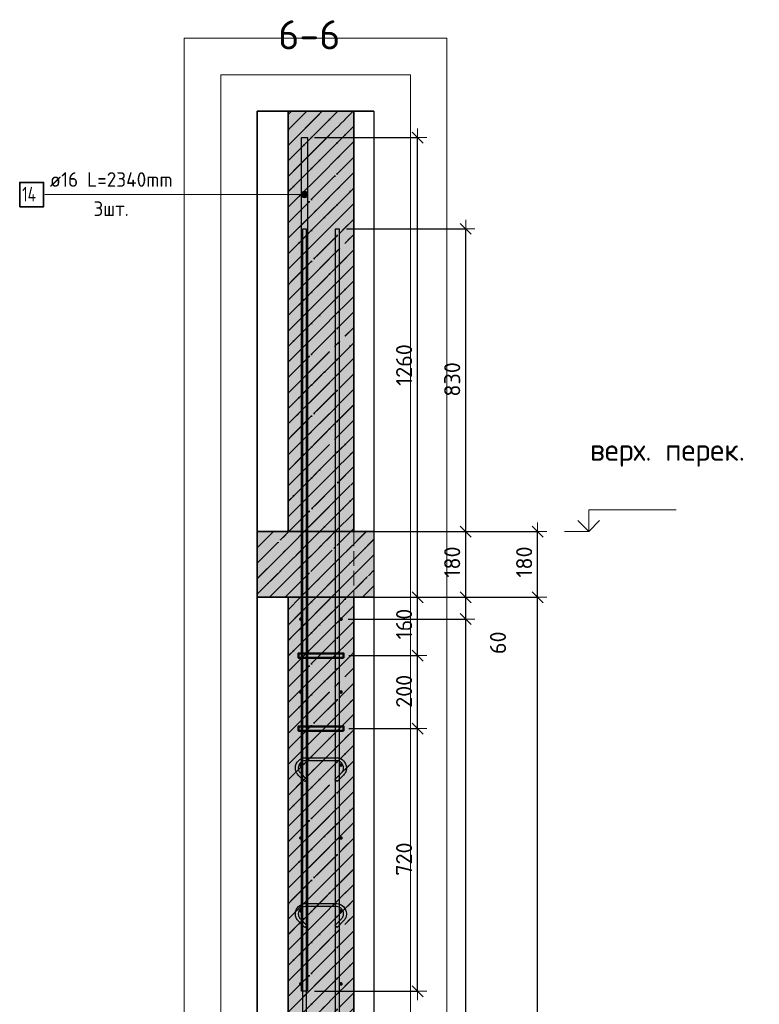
# Model space of a CAD drawing. Header units: millimetres. Extents: x -2995 to 47287, y -2809 to 58122.
# Tile 39 of 143: x 31458 to 33486, y 22839 to 25538. Entities that reach past the tile are written whole.
import ezdxf

# ---------------------------------------------------------------- set-up
doc = ezdxf.new("R2010")
doc.units = ezdxf.units.MM
doc.header["$PDMODE"] = 65
for name, pattern in [('______11', [100, 80, -10, 0, -10]), ('______2', [54, 40, -14]), ('______5', [220, 160, -20, 20, -20])]:
    doc.linetypes.add(name, pattern=pattern)
for name, color, linetype, lineweight in [('Standard', 7, 'Continuous', 25), ('Арм.стержн. вертикальными 1', 22, 'Continuous', 35), ('Арм.стержн.горизонт. 1', 180, 'Continuous', 35), ('Арм.стержн.горизонт. 2', 202, 'Continuous', 35), ('Высотная отметки_ общее', 7, 'Continuous', 13), ('Перекрытие_ общее', 7, 'Continuous', 35), ('Размерная линия_ общее', 7, 'Continuous', 13)]:
    doc.layers.add(name, color=color, linetype=linetype, lineweight=lineweight)
doc.layers.add('Арм.стержн. вертикальными 2', color=7, linetype='Continuous', lineweight=35, true_color=0x006e00)
doc.layers.add('Арм.стержн.Стяжки', color=7, linetype='Continuous', lineweight=35, true_color=0x501e0f)
doc.styles.add('ISOCPEUR', font='ISOCPEUR')
doc.dimstyles.new('DIMSTYLE_10', dxfattribs={"dimtxt": 44, "dimasz": 50, "dimexe": 0, "dimexo": 0, "dimgap": 22, "dimtad": 0, "dimdec": 0, "dimrnd": 5, "dimzin": 12, "dimdsep": 46, "dimtxsty": 'ISOCPEUR', "dimblk1": 'ALL_ML_STRICH', "dimblk2": 'ALL_ML_STRICH', "dimsah": 1, "dimcen": 0, "dimclrd": 7, "dimclre": 256, "dimclrt": 7, "dimadec": 0, "dimazin": 0, "dimtfac": 1, "dimtdec": 0, "dimtix": 1, "dimtmove": 2, "dimatfit": 3, "dimfxl": 0, "dimtvp": 1.2, "dimtzin": 0, "dimlwd": 0, "dimlwe": -3, "dimarcsym": 0})
doc.dimstyles.new('DIMSTYLE_3', dxfattribs={"dimtxt": 44, "dimasz": 50, "dimexe": 0, "dimexo": 0, "dimgap": 22, "dimtad": 2, "dimdec": 0, "dimrnd": 5, "dimzin": 12, "dimdsep": 46, "dimtxsty": 'ISOCPEUR', "dimblk1": 'ALL_ML_STRICH', "dimblk2": 'ALL_ML_STRICH', "dimsah": 1, "dimcen": 0, "dimclrd": 7, "dimclre": 256, "dimclrt": 7, "dimadec": 0, "dimazin": 0, "dimtfac": 1, "dimtdec": 0, "dimtix": 1, "dimtmove": 2, "dimatfit": 3, "dimfxl": 0, "dimtzin": 0, "dimlwd": 0, "dimlwe": -3, "dimarcsym": 0})
pattern_1 = [(225, (0, 0), (42.42641, -42.42641), [80, -10, 0, -10]), (225, (21.213, -21.213), (42.42641, -42.42641), [160, -20, 20, -20])]

# ---------------------------------------------------------------- blocks, each defined once
blk = doc.blocks.new('COMPLEX_ELEVATIONDIM_7')
at = {"layer": 'Высотная отметки_ общее', "color": 7, "linetype": 'Continuous', "lineweight": 13, "transparency": 33554687}
for p, q in [((33018, 24134.8), (33018, 24194.8)), ((33018, 24194.8), (33258, 24194.8)), ((33018, 24134.8), (32988, 24164.8)), ((33018, 24134.8), (33048, 24164.8)), ((33018, 24134.8), (33018, 24134.8)), ((33018, 24134.8), (33018, 24134.8)), ((33018, 24134.8), (33018, 24134.8)), ((33018, 24134.8), (33018, 24134.8)), ((33018, 20834.8), (33018, 20894.8)), ((33018, 20894.8), (33258, 20894.8)), ((33018, 20834.8), (32988, 20864.8)), ((33018, 20834.8), (33048, 20864.8)), ((33018, 20834.8), (32951.9, 20834.8)), ((33018, 20834.8), (33018, 20834.8)), ((33018, 20834.8), (33018, 20834.8)), ((33018, 20834.8), (33018, 20834.8)), ((33018, 20834.8), (33018, 20834.8))]:
    blk.add_line(p, q, dxfattribs=at)
blk.add_lwpolyline([(33018, 24134.8), (33012.3, 24134.8), (33012.3, 24134.8), (32951.9, 24134.8)], dxfattribs=at)
at = {"layer": 'Высотная отметки_ общее', "color": 7, "linetype": 'Continuous', "lineweight": 13, "transparency": 33554687, "char_height": 60, "attachment_point": 7, "style": 'ISOCPEUR'}
for s, insert, width in [('\\W0.97;верх. перек.', (33021.4, 24312.7), 478.865), ('\\W0.98;верх. перекр.', (33019.8, 21003.2), 520.897)]:
    blk.add_mtext(s, dxfattribs=dict(at, insert=insert, width=width))
blk = doc.blocks.new('ALL_ML_STRICH')
at = {"color": 0, "linetype": 'ByBlock', "lineweight": -2}
for p, q in [((-1, 0), (0.5, 0)), ((-0.3, -0.3), (0.3, 0.3)), ((0, -0.5), (0, 0.5))]:
    blk.add_line(p, q, dxfattribs=at)
blk = doc.blocks.new('*D219')
at = {"layer": 'DEFPOINTS', "color": 7, "linetype": 'Continuous', "lineweight": 13, "transparency": 33554687}
for p in [(32470.1, 23954.8), (32498.7, 20834.8), (32878, 20834.8)]:
    blk.add_point(p, dxfattribs=at)
at = {"layer": 'Размерная линия_ общее', "color": 253, "linetype": 'Continuous', "lineweight": -2, "true_color": 0xa0a0a0, "transparency": 33554687}
for p, q in [((32490.1, 23954.8), (32878, 23954.8)), ((32518.7, 20834.8), (32878, 20834.8))]:
    blk.add_line(p, q, dxfattribs=at)
at = {"layer": 'Размерная линия_ общее', "color": 7, "linetype": 'Continuous', "lineweight": -2, "transparency": 33554687}
blk.add_line((32878, 20834.8), (32878, 23954.8), dxfattribs=at)
at = {"layer": 'Размерная линия_ общее', "color": 7, "linetype": 'Continuous', "lineweight": 13, "transparency": 33554687, "xscale": 50, "yscale": 50, "zscale": 50}
for p, rotation in [((32878, 23954.8), 90), ((32878, 20834.8), 270)]:
    blk.add_blockref('ALL_ML_STRICH', p, dxfattribs=dict(at, rotation=rotation))
at = {"layer": 'Размерная линия_ общее', "color": 7, "linetype": 'Continuous', "lineweight": 13, "transparency": 33554687, "insert": (32841, 22401.4), "char_height": 44, "width": 176, "attachment_point": 5, "rotation": 90, "style": 'ISOCPEUR'}
blk.add_mtext('\\A1;{3120}', dxfattribs=at)
blk = doc.blocks.new('*D220')
at = {"layer": 'DEFPOINTS', "color": 7, "linetype": 'Continuous', "lineweight": 13, "transparency": 33554687}
for p in [(32474.1, 24134.8), (32470.1, 23954.8), (32878, 23954.8)]:
    blk.add_point(p, dxfattribs=at)
at = {"layer": 'Размерная линия_ общее', "color": 253, "linetype": 'Continuous', "lineweight": -2, "true_color": 0xa0a0a0, "transparency": 33554687}
for p, q in [((32494.1, 24134.8), (32878, 24134.8)), ((32490.1, 23954.8), (32878, 23954.8))]:
    blk.add_line(p, q, dxfattribs=at)
at = {"layer": 'Размерная линия_ общее', "color": 7, "linetype": 'Continuous', "lineweight": -2, "transparency": 33554687}
blk.add_line((32878, 23954.8), (32878, 24134.8), dxfattribs=at)
at = {"layer": 'Размерная линия_ общее', "color": 7, "linetype": 'Continuous', "lineweight": 13, "transparency": 33554687, "xscale": 50, "yscale": 50, "zscale": 50}
for p, rotation in [((32878, 24134.8), 90), ((32878, 23954.8), 270)]:
    blk.add_blockref('ALL_ML_STRICH', p, dxfattribs=dict(at, rotation=rotation))
at = {"layer": 'Размерная линия_ общее', "color": 7, "linetype": 'Continuous', "lineweight": 13, "transparency": 33554687, "insert": (32841, 24051.4), "char_height": 44, "width": 132, "attachment_point": 5, "rotation": 90, "style": 'ISOCPEUR'}
blk.add_mtext('\\A1;{180}', dxfattribs=at)
blk = doc.blocks.new('*D222')
at = {"layer": 'DEFPOINTS', "color": 7, "linetype": 'Continuous', "lineweight": 13, "transparency": 33554687}
for p in [(32338.9, 23894.8), (32338.9, 20894.8), (32680.8, 20894.8)]:
    blk.add_point(p, dxfattribs=at)
at = {"layer": 'Размерная линия_ общее', "color": 253, "linetype": 'Continuous', "lineweight": -2, "true_color": 0xa0a0a0, "transparency": 33554687}
for p, q in [((32358.9, 23894.8), (32680.8, 23894.8)), ((32358.9, 20894.8), (32680.8, 20894.8))]:
    blk.add_line(p, q, dxfattribs=at)
at = {"layer": 'Размерная линия_ общее', "color": 7, "linetype": 'Continuous', "lineweight": -2, "transparency": 33554687}
blk.add_line((32680.8, 20894.8), (32680.8, 23894.8), dxfattribs=at)
at = {"layer": 'Размерная линия_ общее', "color": 7, "linetype": 'Continuous', "lineweight": 13, "transparency": 33554687, "xscale": 50, "yscale": 50, "zscale": 50}
for p, rotation in [((32680.8, 23894.8), 90), ((32680.8, 20894.8), 270)]:
    blk.add_blockref('ALL_ML_STRICH', p, dxfattribs=dict(at, rotation=rotation))
at = {"layer": 'Размерная линия_ общее', "color": 7, "linetype": 'Continuous', "lineweight": 13, "transparency": 33554687, "insert": (32621.8, 22246.8), "char_height": 44, "width": 2.2, "attachment_point": 1, "rotation": 90, "line_spacing_factor": 0.60241, "style": 'ISOCPEUR'}
blk.add_mtext('\\W0.91;15х200=3000', dxfattribs=at)
blk = doc.blocks.new('*D223')
at = {"layer": 'DEFPOINTS', "color": 7, "linetype": 'Continuous', "lineweight": 13, "transparency": 33554687}
for p in [(32373.9, 23954.8), (32338.9, 23894.8), (32680.8, 23894.8)]:
    blk.add_point(p, dxfattribs=at)
at = {"layer": 'Размерная линия_ общее', "color": 253, "linetype": 'Continuous', "lineweight": -2, "true_color": 0xa0a0a0, "transparency": 33554687}
for p, q in [((32393.9, 23954.8), (32680.8, 23954.8)), ((32358.9, 23894.8), (32680.8, 23894.8))]:
    blk.add_line(p, q, dxfattribs=at)
at = {"layer": 'Размерная линия_ общее', "color": 7, "linetype": 'Continuous', "lineweight": -2, "transparency": 33554687}
blk.add_line((32680.8, 23894.8), (32680.8, 23954.8), dxfattribs=at)
at = {"layer": 'Размерная линия_ общее', "color": 7, "linetype": 'Continuous', "lineweight": 13, "transparency": 33554687, "xscale": 50, "yscale": 50, "zscale": 50}
for p, rotation in [((32680.8, 23954.8), 90), ((32680.8, 23894.8), 270)]:
    blk.add_blockref('ALL_ML_STRICH', p, dxfattribs=dict(at, rotation=rotation))
at = {"layer": 'Размерная линия_ общее', "color": 7, "linetype": 'Continuous', "lineweight": 13, "transparency": 33554687, "insert": (32769.2, 23830.1), "char_height": 44, "width": 88, "attachment_point": 5, "rotation": 90, "style": 'ISOCPEUR'}
blk.add_mtext('\\A1;{60}', dxfattribs=at)
blk = doc.blocks.new('*D224')
at = {"layer": 'DEFPOINTS', "color": 7, "linetype": 'Continuous', "lineweight": 13, "transparency": 33554687}
for p in [(32373.9, 24134.8), (32373.9, 23954.8), (32680.8, 23954.8)]:
    blk.add_point(p, dxfattribs=at)
at = {"layer": 'Размерная линия_ общее', "color": 253, "linetype": 'Continuous', "lineweight": -2, "true_color": 0xa0a0a0, "transparency": 33554687}
for p, q in [((32393.9, 24134.8), (32680.8, 24134.8)), ((32393.9, 23954.8), (32680.8, 23954.8))]:
    blk.add_line(p, q, dxfattribs=at)
at = {"layer": 'Размерная линия_ общее', "color": 7, "linetype": 'Continuous', "lineweight": -2, "transparency": 33554687}
blk.add_line((32680.8, 23954.8), (32680.8, 24134.8), dxfattribs=at)
at = {"layer": 'Размерная линия_ общее', "color": 7, "linetype": 'Continuous', "lineweight": 13, "transparency": 33554687, "xscale": 50, "yscale": 50, "zscale": 50}
for p, rotation in [((32680.8, 24134.8), 90), ((32680.8, 23954.8), 270)]:
    blk.add_blockref('ALL_ML_STRICH', p, dxfattribs=dict(at, rotation=rotation))
at = {"layer": 'Размерная линия_ общее', "color": 7, "linetype": 'Continuous', "lineweight": 13, "transparency": 33554687, "insert": (32643.8, 24051.4), "char_height": 44, "width": 132, "attachment_point": 5, "rotation": 90, "style": 'ISOCPEUR'}
blk.add_mtext('\\A1;{180}', dxfattribs=at)
blk = doc.blocks.new('*D225')
at = {"layer": 'DEFPOINTS', "color": 7, "linetype": 'Continuous', "lineweight": 13, "transparency": 33554687}
for p in [(32333.9, 24964.8), (32373.9, 24134.8), (32680.8, 24134.8)]:
    blk.add_point(p, dxfattribs=at)
at = {"layer": 'Размерная линия_ общее', "color": 253, "linetype": 'Continuous', "lineweight": -2, "true_color": 0xa0a0a0, "transparency": 33554687}
for p, q in [((32353.9, 24964.8), (32680.8, 24964.8)), ((32393.9, 24134.8), (32680.8, 24134.8))]:
    blk.add_line(p, q, dxfattribs=at)
at = {"layer": 'Размерная линия_ общее', "color": 7, "linetype": 'Continuous', "lineweight": -2, "transparency": 33554687}
blk.add_line((32680.8, 24134.8), (32680.8, 24964.8), dxfattribs=at)
at = {"layer": 'Размерная линия_ общее', "color": 7, "linetype": 'Continuous', "lineweight": 13, "transparency": 33554687, "xscale": 50, "yscale": 50, "zscale": 50}
for p, rotation in [((32680.8, 24964.8), 90), ((32680.8, 24134.8), 270)]:
    blk.add_blockref('ALL_ML_STRICH', p, dxfattribs=dict(at, rotation=rotation))
at = {"layer": 'Размерная линия_ общее', "color": 7, "linetype": 'Continuous', "lineweight": 13, "transparency": 33554687, "insert": (32643.8, 24552), "char_height": 44, "width": 132, "attachment_point": 5, "rotation": 90, "style": 'ISOCPEUR'}
blk.add_mtext('\\A1;{830}', dxfattribs=at)
blk = doc.blocks.new('*D226')
at = {"layer": 'DEFPOINTS', "color": 7, "linetype": 'Continuous', "lineweight": 13, "transparency": 33554687}
for p in [(32339.9, 23594.8), (32245.8, 22874.8), (32548.8, 22874.8)]:
    blk.add_point(p, dxfattribs=at)
at = {"layer": 'Размерная линия_ общее', "color": 253, "linetype": 'Continuous', "lineweight": -2, "true_color": 0xa0a0a0, "transparency": 33554687}
for p, q in [((32359.9, 23594.8), (32548.8, 23594.8)), ((32265.8, 22874.8), (32548.8, 22874.8))]:
    blk.add_line(p, q, dxfattribs=at)
at = {"layer": 'Размерная линия_ общее', "color": 7, "linetype": 'Continuous', "lineweight": -2, "transparency": 33554687}
blk.add_line((32548.8, 22874.8), (32548.8, 23594.8), dxfattribs=at)
at = {"layer": 'Размерная линия_ общее', "color": 7, "linetype": 'Continuous', "lineweight": 13, "transparency": 33554687, "xscale": 50, "yscale": 50, "zscale": 50}
for p, rotation in [((32548.8, 23594.8), 90), ((32548.8, 22874.8), 270)]:
    blk.add_blockref('ALL_ML_STRICH', p, dxfattribs=dict(at, rotation=rotation))
at = {"layer": 'Размерная линия_ общее', "color": 7, "linetype": 'Continuous', "lineweight": 13, "transparency": 33554687, "insert": (32511.8, 23237), "char_height": 44, "width": 132, "attachment_point": 5, "rotation": 90, "style": 'ISOCPEUR'}
blk.add_mtext('\\A1;{720}', dxfattribs=at)
blk = doc.blocks.new('*D227')
at = {"layer": 'DEFPOINTS', "color": 7, "linetype": 'Continuous', "lineweight": 13, "transparency": 33554687}
for p in [(32339.9, 23794.8), (32339.9, 23594.8), (32548.8, 23594.8)]:
    blk.add_point(p, dxfattribs=at)
at = {"layer": 'Размерная линия_ общее', "color": 253, "linetype": 'Continuous', "lineweight": -2, "true_color": 0xa0a0a0, "transparency": 33554687}
for p, q in [((32359.9, 23794.8), (32548.8, 23794.8)), ((32359.9, 23594.8), (32548.8, 23594.8))]:
    blk.add_line(p, q, dxfattribs=at)
at = {"layer": 'Размерная линия_ общее', "color": 7, "linetype": 'Continuous', "lineweight": -2, "transparency": 33554687}
blk.add_line((32548.8, 23594.8), (32548.8, 23794.8), dxfattribs=at)
at = {"layer": 'Размерная линия_ общее', "color": 7, "linetype": 'Continuous', "lineweight": 13, "transparency": 33554687, "xscale": 50, "yscale": 50, "zscale": 50}
for p, rotation in [((32548.8, 23794.8), 90), ((32548.8, 23594.8), 270)]:
    blk.add_blockref('ALL_ML_STRICH', p, dxfattribs=dict(at, rotation=rotation))
at = {"layer": 'Размерная линия_ общее', "color": 7, "linetype": 'Continuous', "lineweight": 13, "transparency": 33554687, "insert": (32511.8, 23697), "char_height": 44, "width": 132, "attachment_point": 5, "rotation": 90, "style": 'ISOCPEUR'}
blk.add_mtext('\\A1;{200}', dxfattribs=at)
blk = doc.blocks.new('*D228')
at = {"layer": 'DEFPOINTS', "color": 7, "linetype": 'Continuous', "lineweight": 13, "transparency": 33554687}
for p in [(32373.9, 23954.8), (32339.9, 23794.8), (32548.8, 23794.8)]:
    blk.add_point(p, dxfattribs=at)
at = {"layer": 'Размерная линия_ общее', "color": 253, "linetype": 'Continuous', "lineweight": -2, "true_color": 0xa0a0a0, "transparency": 33554687}
for p, q in [((32393.9, 23954.8), (32548.8, 23954.8)), ((32359.9, 23794.8), (32548.8, 23794.8))]:
    blk.add_line(p, q, dxfattribs=at)
at = {"layer": 'Размерная линия_ общее', "color": 7, "linetype": 'Continuous', "lineweight": -2, "transparency": 33554687}
blk.add_line((32548.8, 23794.8), (32548.8, 23954.8), dxfattribs=at)
at = {"layer": 'Размерная линия_ общее', "color": 7, "linetype": 'Continuous', "lineweight": 13, "transparency": 33554687, "xscale": 50, "yscale": 50, "zscale": 50}
for p, rotation in [((32548.8, 23954.8), 90), ((32548.8, 23794.8), 270)]:
    blk.add_blockref('ALL_ML_STRICH', p, dxfattribs=dict(at, rotation=rotation))
at = {"layer": 'Размерная линия_ общее', "color": 7, "linetype": 'Continuous', "lineweight": 13, "transparency": 33554687, "insert": (32511.8, 23881.4), "char_height": 44, "width": 132, "attachment_point": 5, "rotation": 90, "style": 'ISOCPEUR'}
blk.add_mtext('\\A1;{160}', dxfattribs=at)
blk = doc.blocks.new('*D229')
at = {"layer": 'DEFPOINTS', "color": 7, "linetype": 'Continuous', "lineweight": 13, "transparency": 33554687}
for p in [(32245.8, 25214.8), (32373.9, 23954.8), (32548.8, 23954.8)]:
    blk.add_point(p, dxfattribs=at)
at = {"layer": 'Размерная линия_ общее', "color": 253, "linetype": 'Continuous', "lineweight": -2, "true_color": 0xa0a0a0, "transparency": 33554687}
for p, q in [((32265.8, 25214.8), (32548.8, 25214.8)), ((32393.9, 23954.8), (32548.8, 23954.8))]:
    blk.add_line(p, q, dxfattribs=at)
at = {"layer": 'Размерная линия_ общее', "color": 7, "linetype": 'Continuous', "lineweight": -2, "transparency": 33554687}
blk.add_line((32548.8, 23954.8), (32548.8, 25214.8), dxfattribs=at)
at = {"layer": 'Размерная линия_ общее', "color": 7, "linetype": 'Continuous', "lineweight": 13, "transparency": 33554687, "xscale": 50, "yscale": 50, "zscale": 50}
for p, rotation in [((32548.8, 25214.8), 90), ((32548.8, 23954.8), 270)]:
    blk.add_blockref('ALL_ML_STRICH', p, dxfattribs=dict(at, rotation=rotation))
at = {"layer": 'Размерная линия_ общее', "color": 7, "linetype": 'Continuous', "lineweight": 13, "transparency": 33554687, "insert": (32511.8, 24591.4), "char_height": 44, "width": 176, "attachment_point": 5, "rotation": 90, "style": 'ISOCPEUR'}
blk.add_mtext('\\A1;{1260}', dxfattribs=at)

msp = doc.modelspace()

# ---------------------------------------------------------------- hatches: boundary and pattern name
at = {"layer": 'Standard', "linetype": 'Continuous', "lineweight": 35, "transparency": 33554687}
h = msp.add_hatch(dxfattribs=at)
h.set_pattern_fill('__________541', scale=20, angle=135, style=0, pattern_type=2)
h.set_pattern_definition(pattern_1)
h.paths.add_polyline_path([(32193.9, 24134.8), (32373.9, 24134.8), (32373.9, 25287.2), (32193.9, 25287.2)], flags=0)
at = {"layer": 'Standard', "linetype": 'Continuous', "lineweight": 35, "true_color": 0xc7c7c7, "transparency": 33554687}
for points in [[(32193.9, 24134.8), (32373.9, 24134.8), (32373.9, 25287.2), (32193.9, 25287.2)], [(32373.9, 23954.8), (32193.9, 23954.8), (32193.9, 20834.8), (32373.9, 20834.8)]]:
    msp.add_hatch(color=9, dxfattribs=at).paths.add_polyline_path(points)
at = {"layer": 'Standard', "linetype": 'Continuous', "lineweight": 13, "transparency": 33554687}
h = msp.add_hatch(dxfattribs=at)
h.set_pattern_fill('__________539', scale=20, style=0, pattern_type=2)
h.set_pattern_definition([(45, (0, 0), (-42.42641, 42.42641), [80, -10, 0, -10]), (45, (-21.213, 21.213), (-42.42641, 42.42641), [160, -20, 20, -20])])
h.paths.add_polyline_path([(32429.2, 23954.8), (32429.2, 24134.8), (32109.2, 24134.8), (32109.2, 23954.8)], flags=0)
msp.add_hatch(color=9, dxfattribs=at).paths.add_polyline_path([(32429.2, 23954.8), (32429.2, 24134.8), (32109.2, 24134.8), (32109.2, 23954.8)])
at = {"layer": 'Standard', "linetype": 'Continuous', "lineweight": 35, "transparency": 33554687}
h = msp.add_hatch(dxfattribs=at)
h.set_pattern_fill('__________541', scale=20, angle=135, style=0, pattern_type=2)
h.set_pattern_definition(pattern_1)
h.paths.add_polyline_path([(32373.9, 23954.8), (32193.9, 23954.8), (32193.9, 20834.8), (32373.9, 20834.8)], flags=0)
at = {"layer": 'Арм.стержн. вертикальными 2', "linetype": 'Continuous', "lineweight": 13, "transparency": 33554687}
for points in [[(32231.1, 25054.2), (32231.1, 25063.2), (32229.8, 25058.7)], [(32231.1, 25054.2), (32231.1, 25063.2), (32229.8, 25058.7)], [(32231.1, 25054.2), (32231.1, 25063.2), (32229.8, 25058.7)], [(32231.1, 25063.2), (32234.3, 25051), (32234.3, 25066.4)], [(32231.1, 25063.2), (32234.3, 25051), (32234.3, 25066.4)], [(32231.1, 25063.2), (32234.3, 25051), (32234.3, 25066.4)], [(32231.1, 25063.2), (32231.1, 25054.2), (32234.3, 25051)], [(32231.1, 25063.2), (32231.1, 25054.2), (32234.3, 25051)], [(32231.1, 25063.2), (32231.1, 25054.2), (32234.3, 25051)], [(32234.3, 25066.4), (32238.8, 25049.7), (32238.8, 25067.7)], [(32234.3, 25066.4), (32238.8, 25049.7), (32238.8, 25067.7)], [(32234.3, 25066.4), (32238.8, 25049.7), (32238.8, 25067.7)], [(32234.3, 25066.4), (32234.3, 25051), (32238.8, 25049.7)], [(32234.3, 25066.4), (32234.3, 25051), (32238.8, 25049.7)], [(32234.3, 25066.4), (32234.3, 25051), (32238.8, 25049.7)], [(32238.8, 25067.7), (32238.8, 25049.7), (32243.3, 25051)], [(32238.8, 25067.7), (32243.3, 25051), (32243.3, 25066.4)], [(32238.8, 25067.7), (32238.8, 25049.7), (32243.3, 25051)], [(32238.8, 25067.7), (32243.3, 25051), (32243.3, 25066.4)], [(32238.8, 25067.7), (32238.8, 25049.7), (32243.3, 25051)], [(32238.8, 25067.7), (32243.3, 25051), (32243.3, 25066.4)], [(32243.3, 25066.4), (32243.3, 25051), (32246.6, 25054.2)], [(32243.3, 25066.4), (32246.6, 25054.2), (32246.6, 25063.2)], [(32243.3, 25066.4), (32243.3, 25051), (32246.6, 25054.2)], [(32243.3, 25066.4), (32246.6, 25054.2), (32246.6, 25063.2)], [(32243.3, 25066.4), (32243.3, 25051), (32246.6, 25054.2)], [(32243.3, 25066.4), (32246.6, 25054.2), (32246.6, 25063.2)], [(32246.6, 25063.2), (32246.6, 25054.2), (32247.8, 25058.7)], [(32246.6, 25063.2), (32246.6, 25054.2), (32247.8, 25058.7)], [(32246.6, 25063.2), (32246.6, 25054.2), (32247.8, 25058.7)]]:
    msp.add_hatch(color=7, dxfattribs=at).paths.add_polyline_path(points)
at = {"layer": 'Арм.стержн.горизонт. 1', "linetype": 'Continuous', "lineweight": 50, "transparency": 33554687}
for points in [[(32233.9, 23894.8), (32233.5, 23896.8), (32232.4, 23898.4), (32230.8, 23899.5), (32228.9, 23899.8), (32226.9, 23899.5), (32225.3, 23898.4), (32224.2, 23896.8), (32223.9, 23894.8), (32224.2, 23892.9), (32225.3, 23891.3), (32226.9, 23890.2), (32228.9, 23889.8), (32230.8, 23890.2), (32232.4, 23891.3), (32233.5, 23892.9)], [(32343.9, 23894.8), (32343.5, 23896.8), (32342.4, 23898.4), (32340.8, 23899.5), (32338.9, 23899.8), (32336.9, 23899.5), (32335.3, 23898.4), (32334.2, 23896.8), (32333.9, 23894.8), (32334.2, 23892.9), (32335.3, 23891.3), (32336.9, 23890.2), (32338.9, 23889.8), (32340.8, 23890.2), (32342.4, 23891.3), (32343.5, 23892.9)], [(32233.9, 23694.8), (32233.5, 23696.8), (32232.4, 23698.4), (32230.8, 23699.5), (32228.9, 23699.8), (32226.9, 23699.5), (32225.3, 23698.4), (32224.2, 23696.8), (32223.9, 23694.8), (32224.2, 23692.9), (32225.3, 23691.3), (32226.9, 23690.2), (32228.9, 23689.8), (32230.8, 23690.2), (32232.4, 23691.3), (32233.5, 23692.9)], [(32343.9, 23694.8), (32343.5, 23696.8), (32342.4, 23698.4), (32340.8, 23699.5), (32338.9, 23699.8), (32336.9, 23699.5), (32335.3, 23698.4), (32334.2, 23696.8), (32333.9, 23694.8), (32334.2, 23692.9), (32335.3, 23691.3), (32336.9, 23690.2), (32338.9, 23689.8), (32340.8, 23690.2), (32342.4, 23691.3), (32343.5, 23692.9)], [(32233.9, 23494.8), (32233.5, 23496.8), (32232.4, 23498.4), (32230.8, 23499.5), (32228.9, 23499.8), (32226.9, 23499.5), (32225.3, 23498.4), (32224.2, 23496.8), (32223.9, 23494.8), (32224.2, 23492.9), (32225.3, 23491.3), (32226.9, 23490.2), (32228.9, 23489.8), (32230.8, 23490.2), (32232.4, 23491.3), (32233.5, 23492.9)], [(32343.9, 23494.8), (32343.5, 23496.8), (32342.4, 23498.4), (32340.8, 23499.5), (32338.9, 23499.8), (32336.9, 23499.5), (32335.3, 23498.4), (32334.2, 23496.8), (32333.9, 23494.8), (32334.2, 23492.9), (32335.3, 23491.3), (32336.9, 23490.2), (32338.9, 23489.8), (32340.8, 23490.2), (32342.4, 23491.3), (32343.5, 23492.9)], [(32233.9, 23294.8), (32233.5, 23296.8), (32232.4, 23298.4), (32230.8, 23299.5), (32228.9, 23299.8), (32226.9, 23299.5), (32225.3, 23298.4), (32224.2, 23296.8), (32223.9, 23294.8), (32224.2, 23292.9), (32225.3, 23291.3), (32226.9, 23290.2), (32228.9, 23289.8), (32230.8, 23290.2), (32232.4, 23291.3), (32233.5, 23292.9)], [(32343.9, 23294.8), (32343.5, 23296.8), (32342.4, 23298.4), (32340.8, 23299.5), (32338.9, 23299.8), (32336.9, 23299.5), (32335.3, 23298.4), (32334.2, 23296.8), (32333.9, 23294.8), (32334.2, 23292.9), (32335.3, 23291.3), (32336.9, 23290.2), (32338.9, 23289.8), (32340.8, 23290.2), (32342.4, 23291.3), (32343.5, 23292.9)], [(32233.9, 23094.8), (32233.5, 23096.8), (32232.4, 23098.4), (32230.8, 23099.5), (32228.9, 23099.8), (32226.9, 23099.5), (32225.3, 23098.4), (32224.2, 23096.8), (32223.9, 23094.8), (32224.2, 23092.9), (32225.3, 23091.3), (32226.9, 23090.2), (32228.9, 23089.8), (32230.8, 23090.2), (32232.4, 23091.3), (32233.5, 23092.9)], [(32343.9, 23094.8), (32343.5, 23096.8), (32342.4, 23098.4), (32340.8, 23099.5), (32338.9, 23099.8), (32336.9, 23099.5), (32335.3, 23098.4), (32334.2, 23096.8), (32333.9, 23094.8), (32334.2, 23092.9), (32335.3, 23091.3), (32336.9, 23090.2), (32338.9, 23089.8), (32340.8, 23090.2), (32342.4, 23091.3), (32343.5, 23092.9)], [(32233.9, 22894.8), (32233.5, 22896.8), (32232.4, 22898.4), (32230.8, 22899.5), (32228.9, 22899.8), (32226.9, 22899.5), (32225.3, 22898.4), (32224.2, 22896.8), (32223.9, 22894.8), (32224.2, 22892.9), (32225.3, 22891.3), (32226.9, 22890.2), (32228.9, 22889.8), (32230.8, 22890.2), (32232.4, 22891.3), (32233.5, 22892.9)], [(32343.9, 22894.8), (32343.5, 22896.8), (32342.4, 22898.4), (32340.8, 22899.5), (32338.9, 22899.8), (32336.9, 22899.5), (32335.3, 22898.4), (32334.2, 22896.8), (32333.9, 22894.8), (32334.2, 22892.9), (32335.3, 22891.3), (32336.9, 22890.2), (32338.9, 22889.8), (32340.8, 22890.2), (32342.4, 22891.3), (32343.5, 22892.9)]]:
    msp.add_hatch(color=4, dxfattribs=at).paths.add_polyline_path(points)

# ---------------------------------------------------------------- linework, layer by layer
at = {"layer": 'Standard', "color": 52, "linetype": 'Continuous', "lineweight": 13, "transparency": 33554687}
for p, q in [((32109.2, 25287.2), (32109.2, 20834.8)), ((32109.2, 20834.8), (32109.2, 25287.2)), ((32109.2, 25287.2), (32429.2, 25287.2)), ((32429.2, 25287.2), (32109.2, 25287.2)), ((32429.2, 25287.2), (32429.2, 20834.8)), ((32429.2, 25287.2), (32429.2, 20834.8))]:
    msp.add_line(p, q, dxfattribs=at)
at = {"layer": 'Standard', "color": 52, "linetype": 'Continuous', "lineweight": -3, "transparency": 33554687}
for p, q in [((32109.2, 25287.2), (32109.2, 20834.8)), ((32109.2, 20834.8), (32109.2, 25287.2)), ((32109.2, 25287.2), (32429.2, 25287.2)), ((32429.2, 25287.2), (32109.2, 25287.2)), ((32429.2, 25287.2), (32429.2, 20834.8)), ((32429.2, 25287.2), (32429.2, 20834.8))]:
    msp.add_line(p, q, dxfattribs=at)
at = {"layer": 'Standard', "color": 7, "linetype": 'Continuous', "lineweight": 25, "transparency": 33554687}
for p, q in [((32423.9, 25287.2), (32143.9, 25287.2)), ((32423.9, 25287.2), (32143.9, 25287.2)), ((32109.2, 23904.8), (32109.2, 24184.8)), ((32109.2, 23904.8), (32109.2, 24184.8)), ((32429.2, 24184.8), (32429.2, 23904.8)), ((32429.2, 24184.8), (32429.2, 23904.8))]:
    msp.add_line(p, q, dxfattribs=at)
at = {"layer": 'Standard', "color": 7, "linetype": 'Continuous', "lineweight": 35, "transparency": 33554687}
for p, q in [((32193.9, 25287.2), (32193.9, 24134.8)), ((32193.9, 25287.2), (32193.9, 24134.8)), ((32373.9, 24134.8), (32373.9, 25287.2)), ((32373.9, 24134.8), (32373.9, 25287.2)), ((32193.9, 24134.8), (32109.2, 24134.8)), ((32193.9, 24134.8), (32109.2, 24134.8)), ((32373.9, 24134.8), (32193.9, 24134.8)), ((32429.2, 24134.8), (32373.9, 24134.8)), ((32429.2, 24134.8), (32373.9, 24134.8)), ((32109.2, 23954.8), (32193.9, 23954.8)), ((32109.2, 23954.8), (32193.9, 23954.8)), ((32193.9, 23954.8), (32373.9, 23954.8)), ((32193.9, 23954.8), (32193.9, 20834.8)), ((32193.9, 23954.8), (32193.9, 20834.8)), ((32373.9, 20834.8), (32373.9, 23954.8)), ((32373.9, 23954.8), (32429.2, 23954.8)), ((32373.9, 20834.8), (32373.9, 23954.8)), ((32373.9, 23954.8), (32429.2, 23954.8))]:
    msp.add_line(p, q, dxfattribs=at)
at = {"layer": 'Standard', "color": 253, "linetype": '______11', "lineweight": 35, "true_color": 0xababab, "transparency": 33554687}
for p, q in [((32193.9, 25151.1), (32330, 25287.2)), ((32193.9, 25235.9), (32245.1, 25287.2)), ((32193.9, 25066.2), (32373.9, 25246.2)), ((32193.9, 24981.4), (32373.9, 25161.4)), ((32193.9, 24896.5), (32373.9, 25076.5)), ((32193.9, 24811.7), (32373.9, 24991.7)), ((32193.9, 24726.8), (32373.9, 24906.8)), ((32193.9, 24642), (32373.9, 24822)), ((32193.9, 24557.1), (32373.9, 24737.1)), ((32193.9, 24472.3), (32373.9, 24652.3)), ((32193.9, 24387.4), (32373.9, 24567.4)), ((32193.9, 24302.5), (32373.9, 24482.5)), ((32193.9, 24217.7), (32373.9, 24397.7)), ((32195.9, 24134.8), (32373.9, 24312.8)), ((32280.7, 24134.8), (32373.9, 24228)), ((32365.6, 24134.8), (32373.9, 24143.1)), ((32193.9, 23793.4), (32355.3, 23954.8)), ((32193.9, 23878.3), (32270.4, 23954.8)), ((32193.9, 23708.6), (32373.9, 23888.6)), ((32193.9, 23623.7), (32373.9, 23803.7)), ((32193.9, 23538.9), (32373.9, 23718.9)), ((32193.9, 23454), (32373.9, 23634)), ((32193.9, 23369.2), (32373.9, 23549.2)), ((32193.9, 23284.3), (32373.9, 23464.3)), ((32193.9, 23199.5), (32373.9, 23379.5)), ((32193.9, 23114.6), (32373.9, 23294.6)), ((32193.9, 23029.8), (32373.9, 23209.8)), ((32193.9, 22944.9), (32373.9, 23124.9)), ((32193.9, 22860.1), (32373.9, 23040.1)), ((32193.9, 22775.2), (32373.9, 22955.2)), ((32193.9, 22690.3), (32373.9, 22870.3))]:
    msp.add_line(p, q, dxfattribs=at)
at = {"layer": 'Standard', "color": 253, "linetype": '______5', "lineweight": 35, "true_color": 0xababab, "transparency": 33554687}
for p, q in [((32193.9, 25108.7), (32372.4, 25287.2)), ((32193.9, 25193.5), (32287.6, 25287.2)), ((32193.9, 25278.4), (32202.7, 25287.2)), ((32193.9, 25023.8), (32373.9, 25203.8)), ((32193.9, 24938.9), (32373.9, 25118.9)), ((32193.9, 24854.1), (32373.9, 25034.1)), ((32193.9, 24769.2), (32373.9, 24949.2)), ((32193.9, 24684.4), (32373.9, 24864.4)), ((32193.9, 24599.5), (32373.9, 24779.5)), ((32193.9, 24514.7), (32373.9, 24694.7)), ((32193.9, 24429.8), (32373.9, 24609.8)), ((32193.9, 24345), (32373.9, 24525)), ((32193.9, 24260.1), (32373.9, 24440.1)), ((32193.9, 24175.3), (32373.9, 24355.3)), ((32238.3, 24134.8), (32373.9, 24270.4)), ((32323.1, 24134.8), (32373.9, 24185.6)), ((32193.9, 23835.9), (32312.8, 23954.8)), ((32193.9, 23920.7), (32228, 23954.8)), ((32193.9, 23751), (32373.9, 23931)), ((32193.9, 23666.2), (32373.9, 23846.2)), ((32193.9, 23581.3), (32373.9, 23761.3)), ((32193.9, 23496.4), (32373.9, 23676.4)), ((32193.9, 23411.6), (32373.9, 23591.6)), ((32193.9, 23326.7), (32373.9, 23506.7)), ((32193.9, 23241.9), (32373.9, 23421.9)), ((32193.9, 23157), (32373.9, 23337)), ((32193.9, 23072.2), (32373.9, 23252.2)), ((32193.9, 22987.3), (32373.9, 23167.3)), ((32193.9, 22902.5), (32373.9, 23082.5)), ((32193.9, 22817.6), (32373.9, 22997.6)), ((32193.9, 22732.8), (32373.9, 22912.8))]:
    msp.add_line(p, q, dxfattribs=at)
at = {"layer": 'Standard', "color": 253, "linetype": '______11', "lineweight": 13, "true_color": 0xababab, "transparency": 33554687}
for p, q in [((32109.2, 24133), (32111, 24134.8)), ((32109.2, 24048.2), (32195.9, 24134.8)), ((32109.2, 23963.3), (32280.7, 24134.8)), ((32185.6, 23954.8), (32365.6, 24134.8)), ((32270.4, 23954.8), (32429.2, 24113.6)), ((32355.3, 23954.8), (32429.2, 24028.8))]:
    msp.add_line(p, q, dxfattribs=at)
at = {"layer": 'Standard', "color": 253, "linetype": '______5', "lineweight": 13, "true_color": 0xababab, "transparency": 33554687}
for p, q in [((32109.2, 24090.6), (32153.4, 24134.8)), ((32109.2, 24005.7), (32238.3, 24134.8)), ((32143.1, 23954.8), (32323.1, 24134.8)), ((32228, 23954.8), (32408, 24134.8)), ((32312.8, 23954.8), (32429.2, 24071.2)), ((32397.7, 23954.8), (32429.2, 23986.3))]:
    msp.add_line(p, q, dxfattribs=at)
at = {"layer": 'Standard', "color": 7, "linetype": 'Continuous', "lineweight": 13, "transparency": 33554687}
for points in [[(31909.2, 20634.8), (32629.2, 20634.8), (32629.2, 25487.2), (31909.2, 25487.2), (31909.2, 20634.8)], [(32009.2, 20734.8), (32529.2, 20734.8), (32529.2, 25387.2), (32009.2, 25387.2), (32009.2, 20734.8)]]:
    msp.add_lwpolyline(points, dxfattribs=at)
at = {"layer": 'Арм.стержн. вертикальными 1', "color": 4, "linetype": 'Continuous', "lineweight": 25, "transparency": 33554687}
for points in [[(32233.8, 20834.8), (32233.8, 24964.8), (32243.8, 24964.8), (32243.8, 20834.8), (32233.8, 20834.8)], [(32233.8, 20834.8), (32233.8, 24964.8), (32243.8, 24964.8), (32243.8, 20834.8), (32233.8, 20834.8)], [(32323.4, 20834.8), (32323.4, 24964.8), (32333.4, 24964.8), (32333.4, 20834.8), (32323.4, 20834.8)], [(32323.4, 20834.8), (32323.4, 24964.8), (32333.4, 24964.8), (32333.4, 20834.8), (32323.4, 20834.8)]]:
    msp.add_lwpolyline(points, dxfattribs=at)
at = {"layer": 'Арм.стержн. вертикальными 2', "color": 7, "linetype": 'Continuous', "lineweight": 13, "transparency": 33554687}
for p, q in [((31527.3, 25058.7), (32131.3, 25058.7)), ((32131.3, 25058.7), (32238.8, 25058.7)), ((32131.3, 25058.7), (32238.8, 25058.7)), ((32131.3, 25058.7), (32238.8, 25058.7)), ((32229.8, 25058.7), (32229.8, 25058.7)), ((32229.8, 25058.7), (32229.8, 25058.7)), ((32229.8, 25058.7), (32229.8, 25058.7)), ((32238.8, 25067.7), (32238.8, 25067.7)), ((32238.8, 25067.7), (32238.8, 25067.7)), ((32238.8, 25067.7), (32238.8, 25067.7)), ((32238.8, 25049.7), (32238.8, 25049.7)), ((32238.8, 25049.7), (32238.8, 25049.7)), ((32238.8, 25049.7), (32238.8, 25049.7)), ((32247.8, 25058.7), (32247.8, 25058.7)), ((32247.8, 25058.7), (32247.8, 25058.7)), ((32247.8, 25058.7), (32247.8, 25058.7))]:
    msp.add_line(p, q, dxfattribs=at)
at = {"layer": 'Арм.стержн. вертикальными 2', "color": 7, "linetype": 'Continuous', "lineweight": 25, "transparency": 33554687}
msp.add_lwpolyline([(32246.8, 25214.8), (32246.8, 22874.8), (32230.8, 22874.8), (32230.8, 25214.8), (32246.8, 25214.8)], dxfattribs=at)
msp.add_lwpolyline([(32246.8, 25214.8), (32246.8, 22874.8), (32230.8, 22874.8), (32230.8, 25214.8), (32246.8, 25214.8)], dxfattribs=at)
msp.add_lwpolyline([(32246.8, 25214.8), (32246.8, 22874.8), (32230.8, 22874.8), (32230.8, 25214.8), (32246.8, 25214.8)], dxfattribs=at)
at = {"layer": 'Арм.стержн. вертикальными 2', "color": 7, "linetype": 'Continuous', "lineweight": 35, "transparency": 33554687}
msp.add_lwpolyline([(31457.9, 25025.4), (31523.3, 25025.4), (31523.3, 25092), (31457.9, 25092), (31457.9, 25025.4)], dxfattribs=at)
at = {"layer": 'Арм.стержн. вертикальными 2', "color": 7, "linetype": 'Continuous', "lineweight": 13, "transparency": 33554687}
msp.add_circle((32238.8, 25058.7), 9, dxfattribs=at)
msp.add_circle((32238.8, 25058.7), 9, dxfattribs=at)
msp.add_circle((32238.8, 25058.7), 9, dxfattribs=at)
at = {"layer": 'Арм.стержн.горизонт. 1', "color": 52, "linetype": 'Continuous', "lineweight": 25, "transparency": 33554687}
for p, q in [((32193.9, 23954.8), (32193.9, 23954.8)), ((32373.9, 23954.8), (32373.9, 23954.8))]:
    msp.add_line(p, q, dxfattribs=at)
at = {"layer": 'Арм.стержн.горизонт. 2', "color": 34, "linetype": 'Continuous', "lineweight": 50, "transparency": 33554687}
for points in [[(32345.9, 23788.8), (32221.9, 23788.8), (32221.9, 23800.8), (32345.9, 23800.8), (32345.9, 23788.8)], [(32345.9, 23588.8), (32221.9, 23588.8), (32221.9, 23600.8), (32345.9, 23600.8), (32345.9, 23588.8)]]:
    msp.add_lwpolyline(points, dxfattribs=at)
at = {"layer": 'Арм.стержн.Стяжки', "color": 40, "linetype": 'Continuous', "lineweight": 25, "transparency": 33554687}
for points in [[(32239.6, 23449.5), (32221.5, 23467.5), (32219.9, 23469.4), (32218.4, 23471.5), (32217, 23473.8), (32215.9, 23476.1), (32215.1, 23478.5), (32214.4, 23481.1), (32214, 23483.7), (32213.8, 23486.2), (32213.8, 23488.2), (32214.5, 23493), (32216.2, 23498.1), (32218.8, 23502.8), (32222, 23506.7), (32225.8, 23509.9), (32230.5, 23512.5), (32235.6, 23514.2), (32240.5, 23514.8), (32327.1, 23514.8), (32332, 23514.2), (32337.1, 23512.5), (32341.8, 23509.9), (32345.6, 23506.7), (32348.8, 23502.8), (32351.4, 23498.1), (32353.1, 23493), (32353.8, 23488.2), (32353.8, 23486.2), (32353.6, 23483.7), (32353.2, 23481.1), (32352.6, 23478.5), (32351.7, 23476.1), (32350.6, 23473.8), (32349.3, 23471.5), (32347.7, 23469.4), (32346.1, 23467.5), (32328, 23449.5), (32322.4, 23455.1), (32340.2, 23473), (32341.5, 23474.4), (32342.5, 23475.9), (32343.5, 23477.5), (32344.3, 23479.2), (32344.9, 23480.9), (32345.4, 23482.7), (32345.7, 23484.6), (32345.8, 23486.5), (32345.8, 23487.6), (32345.3, 23491.2), (32344.1, 23494.9), (32342.2, 23498.2), (32339.9, 23501), (32337.2, 23503.3), (32333.9, 23505.1), (32330.2, 23506.3), (32326.6, 23506.8), (32241, 23506.8), (32237.4, 23506.3), (32233.8, 23505.1), (32230.4, 23503.3), (32227.7, 23501), (32225.4, 23498.2), (32223.5, 23494.9), (32222.3, 23491.2), (32221.8, 23487.6), (32221.8, 23486.5), (32221.9, 23484.6), (32222.2, 23482.7), (32222.7, 23480.9), (32223.3, 23479.2), (32224.1, 23477.5), (32225.1, 23475.9), (32226.2, 23474.4), (32227.4, 23473), (32245.3, 23455.1), (32239.6, 23449.5)], [(32239.6, 23049.5), (32221.5, 23067.5), (32219.9, 23069.4), (32218.4, 23071.5), (32217, 23073.8), (32215.9, 23076.1), (32215.1, 23078.5), (32214.4, 23081.1), (32214, 23083.7), (32213.8, 23086.2), (32213.8, 23088.2), (32214.5, 23093), (32216.2, 23098.1), (32218.8, 23102.8), (32222, 23106.7), (32225.8, 23109.9), (32230.5, 23112.5), (32235.6, 23114.2), (32240.5, 23114.8), (32327.1, 23114.8), (32332, 23114.2), (32337.1, 23112.5), (32341.8, 23109.9), (32345.6, 23106.7), (32348.8, 23102.8), (32351.4, 23098.1), (32353.1, 23093), (32353.8, 23088.2), (32353.8, 23086.2), (32353.6, 23083.7), (32353.2, 23081.1), (32352.6, 23078.5), (32351.7, 23076.1), (32350.6, 23073.8), (32349.3, 23071.5), (32347.7, 23069.4), (32346.1, 23067.5), (32328, 23049.5), (32322.4, 23055.1), (32340.2, 23073), (32341.5, 23074.4), (32342.5, 23075.9), (32343.5, 23077.5), (32344.3, 23079.2), (32344.9, 23080.9), (32345.4, 23082.7), (32345.7, 23084.6), (32345.8, 23086.5), (32345.8, 23087.6), (32345.3, 23091.2), (32344.1, 23094.9), (32342.2, 23098.2), (32339.9, 23101), (32337.2, 23103.3), (32333.9, 23105.1), (32330.2, 23106.3), (32326.6, 23106.8), (32241, 23106.8), (32237.4, 23106.3), (32233.8, 23105.1), (32230.4, 23103.3), (32227.7, 23101), (32225.4, 23098.2), (32223.5, 23094.9), (32222.3, 23091.2), (32221.8, 23087.6), (32221.8, 23086.5), (32221.9, 23084.6), (32222.2, 23082.7), (32222.7, 23080.9), (32223.3, 23079.2), (32224.1, 23077.5), (32225.1, 23075.9), (32226.2, 23074.4), (32227.4, 23073), (32245.3, 23055.1), (32239.6, 23049.5)]]:
    msp.add_lwpolyline(points, dxfattribs=at)
at = {"layer": 'Перекрытие_ общее', "color": 253, "linetype": '______2', "lineweight": 18, "true_color": 0xababab, "transparency": 33554687}
msp.add_line((32373.9, 24134.8), (32373.9, 23954.8), dxfattribs=at)
msp.add_line((32373.9, 24134.8), (32373.9, 23954.8), dxfattribs=at)

# ---------------------------------------------------------------- block references
at = {"layer": 'Высотная отметки_ общее', "color": 7, "linetype": 'Continuous', "lineweight": 13, "transparency": 33554687}
msp.add_blockref('COMPLEX_ELEVATIONDIM_7', (0, 0), dxfattribs=at)

# ---------------------------------------------------------------- texts
at = {"layer": 'Standard', "color": 7, "linetype": 'Continuous', "lineweight": 13, "transparency": 33554687, "insert": (32166.6, 25496.7), "char_height": 80, "width": 204.522, "attachment_point": 4, "style": 'ISOCPEUR'}
msp.add_mtext('\\A1;{\\fISOCPEUR|i0|b0;\\H80.000000;\\W1.000000;\\C7;6-6}\\P', dxfattribs=at)
at = {"layer": 'Арм.стержн. вертикальными 2', "color": 7, "linetype": 'Continuous', "lineweight": 25, "transparency": 33554687, "char_height": 40, "attachment_point": 7, "style": 'ISOCPEUR'}
for s, insert, width in [('\\W0.96;ø16 L=2340mm ', (31540.6, 25080), 395.02), ('\\W0.76;14', (31464.6, 25040), 67.275), ('\\W0.94;3шт. ', (31660.6, 25000), 154.838)]:
    msp.add_mtext(s, dxfattribs=dict(at, insert=insert, width=width))

# ---------------------------------------------------------------- dimensions: what is measured, and where the dimension line sits
at = {"layer": 'Размерная линия_ общее', "color": 7, "linetype": 'Continuous', "lineweight": 13, "transparency": 33554687}
for base, p1, p2, dimstyle, picture, middle in [((32548.8, 25214.8), (32393.9, 23954.8), (32265.8, 25214.8), 'DIMSTYLE_3', '*D229', (32511.8, 24591.4)), ((32680.8, 24964.8), (32393.9, 24134.8), (32353.9, 24964.8), 'DIMSTYLE_3', '*D225', (32643.8, 24552)), ((32680.8, 24134.8), (32393.9, 23954.8), (32393.9, 24134.8), 'DIMSTYLE_3', '*D224', (32643.8, 24051.4)), ((32878, 24134.8), (32490.1, 23954.8), (32494.1, 24134.8), 'DIMSTYLE_3', '*D220', (32841, 24051.4)), ((32680.8, 23954.8), (32358.9, 23894.8), (32393.9, 23954.8), 'DIMSTYLE_10', '*D223', (32769.2, 23830.1)), ((32548.8, 23954.8), (32359.9, 23794.8), (32393.9, 23954.8), 'DIMSTYLE_3', '*D228', (32511.8, 23881.4)), ((32878, 23954.8), (32518.7, 20834.8), (32490.1, 23954.8), 'DIMSTYLE_3', '*D219', (32841, 22401.4)), ((32548.8, 23794.8), (32359.9, 23594.8), (32359.9, 23794.8), 'DIMSTYLE_3', '*D227', (32511.8, 23697)), ((32548.8, 23594.8), (32265.8, 22874.8), (32359.9, 23594.8), 'DIMSTYLE_3', '*D226', (32511.8, 23237))]:
    dim = msp.add_linear_dim(base=base, p1=p1, p2=p2, angle=90, dimstyle=dimstyle, override={"dimpost": '<>', "dimclrd": 7, "dimclre": 253, "dimclrt": 7, "dimlwd": 0, "dimlwe": 65533}, dxfattribs=at)
    dim.commit()
    dim.dimension.update_dxf_attribs({"geometry": picture, "text_midpoint": middle, "dimtype": 160})
dim = msp.add_linear_dim(base=(32680.8, 23894.8), p1=(32358.9, 20894.8), p2=(32358.9, 23894.8), angle=90, text='\\W0.91;15х200=3000', dimstyle='DIMSTYLE_3', override={"dimpost": '<>', "dimclrd": 7, "dimclre": 253, "dimclrt": 7, "dimlwd": 0, "dimlwe": 65533}, dxfattribs=at)
dim.commit()
dim.dimension.update_dxf_attribs({"geometry": '*D222', "text_midpoint": (32658.8, 22394.8), "dimtype": 160})

doc.saveas('drawing.dxf')
